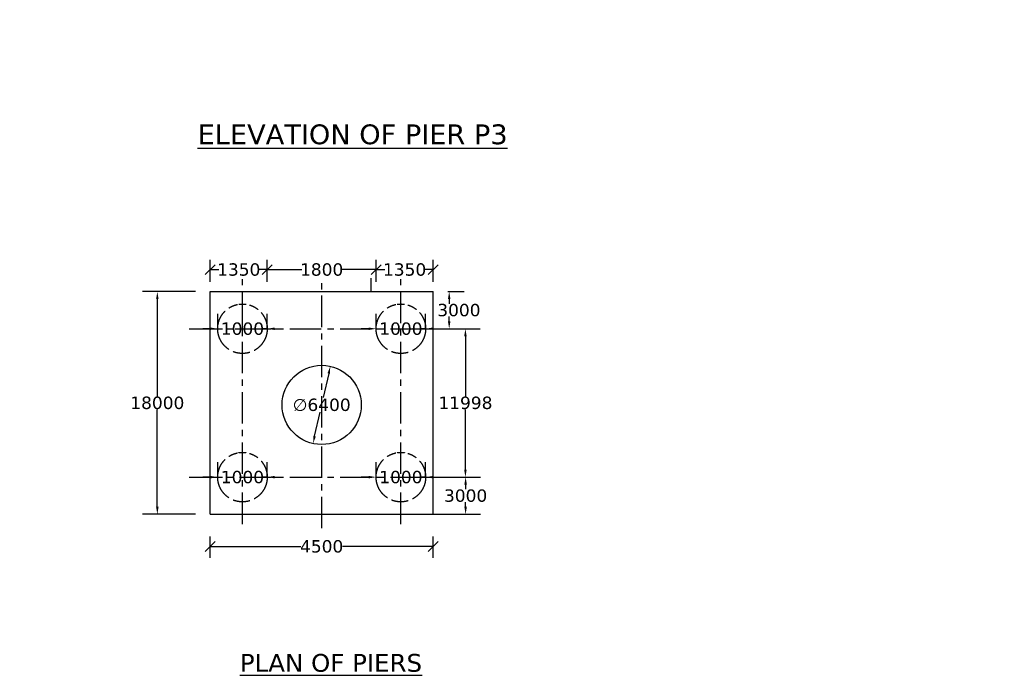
# Model space of a CAD drawing. Header units: millimetres. Extents: x -7746077780 to -3844657605, y -13315294818 to -6656873469.
# Tile 59 of 130: x -3871826291 to -3871806404, y -6657922432 to -6657909179. Entities that reach past the tile are written whole.
import ezdxf

# ---------------------------------------------------------------- set-up
doc = ezdxf.new("R2010")
doc.units = ezdxf.units.MM
doc.header["$MEASUREMENT"] = 0
doc.header["$PDMODE"] = 2
doc.linetypes.add('CENTER', pattern=[50.8, 31.75, -6.35, 6.35, -6.35])
doc.linetypes.add('DASHED2', pattern=[9.525, 6.35, -3.175])
doc.layers.add('TEX', color=6, linetype='Continuous')
doc.layers.add('TEXT', color=7, linetype='Continuous')
doc.styles.get("Standard").update_dxf_attribs({"font": 'verdana.ttf', "height": 250})
doc.dimstyles.new('Copy of ISO-25--------4', dxfattribs={"dimtxt": 200, "dimasz": 150, "dimexe": 300, "dimexo": 300, "dimgap": 0.02, "dimtad": 0, "dimtih": 1, "dimtoh": 1, "dimdec": 0, "dimlfac": 4, "dimdsep": 46, "dimtxsty": 'Standard', "dimcen": 150, "dimclrd": 1, "dimclre": 1, "dimclrt": 1, "dimadec": 0, "dimazin": 0, "dimtfac": 1, "dimtdec": 0, "dimtmove": 2, "dimatfit": 3, "dimfxl": 0, "dimarcsym": 0})
doc.dimstyles.new('ISO-25', dxfattribs={"dimtxt": 250, "dimasz": 200, "dimexe": 200, "dimexo": 200, "dimgap": 0.02, "dimtad": 0, "dimtih": 1, "dimtoh": 1, "dimdec": 0, "dimdsep": 46, "dimtxsty": 'Standard', "dimblk": 'OBLIQUE', "dimcen": 150, "dimclrd": 1, "dimclre": 1, "dimclrt": 1, "dimadec": 0, "dimazin": 0, "dimtfac": 1, "dimtdec": 0, "dimtmove": 2, "dimatfit": 3, "dimldrblk": 'OBLIQUE', "dimfxl": 0, "dimarcsym": 0})

# ---------------------------------------------------------------- blocks, each defined once
blk = doc.blocks.new('_Oblique')
at = {"color": 0, "linetype": 'ByBlock', "lineweight": -2}
blk.add_line((-0.5, -0.5), (0.5, 0.5), dxfattribs=at)
blk = doc.blocks.new('*D761')
at = {"layer": 'Defpoints', "color": 0, "ltscale": 20, "transparency": 16777216}
for p in [(-3871817941.909866, -6657919826.547632), (-3871822441.909866, -6657920255.850347), (-3871817941.909866, -6657920255.850346)]:
    blk.add_point(p, dxfattribs=at)
at = {"layer": 'TEX', "color": 1, "lineweight": -2, "ltscale": 20, "transparency": 16777216}
for p, q in [((-3871822441.909866, -6657920055.850347), (-3871822441.909866, -6657919626.547632)), ((-3871817941.909866, -6657920055.850346), (-3871817941.909866, -6657919626.547632)), ((-3871822441.909866, -6657919826.547632), (-3871820611.338866, -6657919826.547632)), ((-3871817941.909866, -6657919826.547632), (-3871819772.480867, -6657919826.547632))]:
    blk.add_line(p, q, dxfattribs=at)
at = {"layer": 'TEX', "color": 1, "lineweight": -2, "ltscale": 20, "transparency": 16777216, "xscale": 200, "yscale": 200, "zscale": 200, "rotation": 180}
blk.add_blockref('_Oblique', (-3871822441.909866, -6657919826.547632), dxfattribs=at)
at = {"layer": 'TEX', "color": 1, "lineweight": -2, "ltscale": 20, "transparency": 16777216, "xscale": 200, "yscale": 200, "zscale": 200}
blk.add_blockref('_Oblique', (-3871817941.909866, -6657919826.547632), dxfattribs=at)
at = {"layer": 'TEX', "color": 1, "ltscale": 20, "transparency": 16777216, "insert": (-3871820191.909866, -6657919826.547632), "char_height": 250, "attachment_point": 5}
blk.add_mtext('4500', dxfattribs=at)
blk = doc.blocks.new('*D762')
at = {"layer": 'Defpoints', "color": 0, "ltscale": 20, "transparency": 16777216}
for p in [(-3871817941.909866, -6657914231.378962), (-3871819091.909865, -6657914676.225041), (-3871817941.909866, -6657914676.225039)]:
    blk.add_point(p, dxfattribs=at)
at = {"layer": 'TEX', "color": 1, "lineweight": -2, "ltscale": 20, "transparency": 16777216}
for p, q in [((-3871819091.909865, -6657914476.225041), (-3871819091.909865, -6657914031.378962)), ((-3871817941.909866, -6657914476.225039), (-3871817941.909866, -6657914031.378962)), ((-3871819091.909865, -6657914231.378962), (-3871818919.465124, -6657914231.378962)), ((-3871817941.909866, -6657914231.378962), (-3871818114.354607, -6657914231.378962))]:
    blk.add_line(p, q, dxfattribs=at)
at = {"layer": 'TEX', "color": 1, "lineweight": -2, "ltscale": 20, "transparency": 16777216, "xscale": 200, "yscale": 200, "zscale": 200, "rotation": 180}
blk.add_blockref('_Oblique', (-3871819091.909865, -6657914231.378962), dxfattribs=at)
at = {"layer": 'TEX', "color": 1, "lineweight": -2, "ltscale": 20, "transparency": 16777216, "xscale": 200, "yscale": 200, "zscale": 200}
blk.add_blockref('_Oblique', (-3871817941.909866, -6657914231.378962), dxfattribs=at)
at = {"layer": 'TEX', "color": 1, "ltscale": 20, "transparency": 16777216, "insert": (-3871818516.909865, -6657914231.378962), "char_height": 250, "attachment_point": 5}
blk.add_mtext('1350', dxfattribs=at)
blk = doc.blocks.new('*D763')
at = {"layer": 'Defpoints', "color": 0, "ltscale": 20, "transparency": 16777216}
for p in [(-3871821291.909866, -6657914231.378962), (-3871821291.909866, -6657914676.225041), (-3871819091.909865, -6657914676.225039)]:
    blk.add_point(p, dxfattribs=at)
at = {"layer": 'TEX', "color": 1, "lineweight": -2, "ltscale": 20, "transparency": 16777216}
for p, q in [((-3871821291.909866, -6657914476.225041), (-3871821291.909866, -6657914031.378962)), ((-3871819091.909865, -6657914476.225039), (-3871819091.909865, -6657914031.378962)), ((-3871821291.909866, -6657914231.378962), (-3871820594.465124, -6657914231.378962)), ((-3871819091.909865, -6657914231.378962), (-3871819789.354607, -6657914231.378962))]:
    blk.add_line(p, q, dxfattribs=at)
at = {"layer": 'TEX', "color": 1, "lineweight": -2, "ltscale": 20, "transparency": 16777216, "xscale": 200, "yscale": 200, "zscale": 200, "rotation": 180}
blk.add_blockref('_Oblique', (-3871821291.909866, -6657914231.378962), dxfattribs=at)
at = {"layer": 'TEX', "color": 1, "lineweight": -2, "ltscale": 20, "transparency": 16777216, "xscale": 200, "yscale": 200, "zscale": 200}
blk.add_blockref('_Oblique', (-3871819091.909865, -6657914231.378962), dxfattribs=at)
at = {"layer": 'TEX', "color": 1, "ltscale": 20, "transparency": 16777216, "insert": (-3871820191.909865, -6657914231.378962), "char_height": 250, "attachment_point": 5}
blk.add_mtext('1800', dxfattribs=at)
blk = doc.blocks.new('*D764')
at = {"color": 1, "lineweight": -2, "ltscale": 20, "transparency": 16777216}
for p, q in [((-3871822441.909866, -6657914476.225036), (-3871822441.909866, -6657914031.378962)), ((-3871821291.909866, -6657914476.225041), (-3871821291.909866, -6657914031.378962)), ((-3871822441.909866, -6657914231.378962), (-3871822269.465125, -6657914231.378962)), ((-3871821291.909866, -6657914231.378962), (-3871821464.354608, -6657914231.378962))]:
    blk.add_line(p, q, dxfattribs=at)
at = {"layer": 'Defpoints', "color": 0, "ltscale": 20, "transparency": 16777216}
for p in [(-3871822441.909866, -6657914231.378962), (-3871822441.909866, -6657914676.225036), (-3871821291.909866, -6657914676.225041)]:
    blk.add_point(p, dxfattribs=at)
at = {"color": 1, "lineweight": -2, "ltscale": 20, "transparency": 16777216, "xscale": 200, "yscale": 200, "zscale": 200, "rotation": 180}
blk.add_blockref('_Oblique', (-3871822441.909866, -6657914231.378962), dxfattribs=at)
at = {"color": 1, "lineweight": -2, "ltscale": 20, "transparency": 16777216, "xscale": 200, "yscale": 200, "zscale": 200}
blk.add_blockref('_Oblique', (-3871821291.909866, -6657914231.378962), dxfattribs=at)
at = {"color": 1, "ltscale": 20, "transparency": 16777216, "insert": (-3871821866.909866, -6657914231.378962), "char_height": 250, "attachment_point": 5}
blk.add_mtext('1350', dxfattribs=at)
blk = doc.blocks.new('*D765')
at = {"layer": 'Defpoints', "color": 0, "ltscale": 20, "transparency": 16777216}
for p in [(-3871822291.909867, -6657915426.225033), (-3871821291.909866, -6657915426.225033), (-3871821291.909866, -6657915426.225033)]:
    blk.add_point(p, dxfattribs=at)
at = {"layer": 'TEX', "color": 1, "lineweight": -2, "ltscale": 20, "transparency": 16777216}
for p, q in [((-3871822291.909867, -6657915426.225033), (-3871822291.909867, -6657915126.225033)), ((-3871821291.909866, -6657915426.225033), (-3871821291.909866, -6657915126.225033)), ((-3871822441.909867, -6657915426.225033), (-3871822591.909867, -6657915426.225033)), ((-3871822291.909867, -6657915426.225033), (-3871822194.465126, -6657915426.225033)), ((-3871821291.909866, -6657915426.225033), (-3871821389.354608, -6657915426.225033)), ((-3871821141.909866, -6657915426.225033), (-3871820991.909866, -6657915426.225033))]:
    blk.add_line(p, q, dxfattribs=at)
at = {"layer": 'TEX', "color": 1, "ltscale": 20, "transparency": 16777216}
for points in [[(-3871822441.909867, -6657915401.225033), (-3871822441.909867, -6657915451.225033), (-3871822291.909867, -6657915426.225033)], [(-3871821141.909866, -6657915401.225033), (-3871821141.909866, -6657915451.225033), (-3871821291.909866, -6657915426.225033)]]:
    blk.add_solid(points, dxfattribs=at)
at = {"layer": 'TEX', "color": 1, "ltscale": 20, "transparency": 16777216, "insert": (-3871821791.909867, -6657915426.225033), "char_height": 250, "attachment_point": 5}
blk.add_mtext('1000', dxfattribs=at)
blk = doc.blocks.new('*D766')
at = {"layer": 'Defpoints', "color": 0, "ltscale": 20, "transparency": 16777216}
for p in [(-3871819091.909865, -6657915426.225033), (-3871818091.909865, -6657915426.225033), (-3871818091.909865, -6657915426.225033)]:
    blk.add_point(p, dxfattribs=at)
at = {"layer": 'TEX', "color": 1, "lineweight": -2, "ltscale": 20, "transparency": 16777216}
for p, q in [((-3871819091.909865, -6657915426.225033), (-3871819091.909865, -6657915126.225033)), ((-3871818091.909865, -6657915426.225033), (-3871818091.909865, -6657915126.225033)), ((-3871819241.909865, -6657915426.225033), (-3871819391.909865, -6657915426.225033)), ((-3871819091.909865, -6657915426.225033), (-3871818994.465124, -6657915426.225033)), ((-3871818091.909865, -6657915426.225033), (-3871818189.354606, -6657915426.225033)), ((-3871817941.909865, -6657915426.225033), (-3871817791.909865, -6657915426.225033))]:
    blk.add_line(p, q, dxfattribs=at)
at = {"layer": 'TEX', "color": 1, "ltscale": 20, "transparency": 16777216}
for points in [[(-3871819241.909865, -6657915401.225033), (-3871819241.909865, -6657915451.225033), (-3871819091.909865, -6657915426.225033)], [(-3871817941.909865, -6657915401.225033), (-3871817941.909865, -6657915451.225033), (-3871818091.909865, -6657915426.225033)]]:
    blk.add_solid(points, dxfattribs=at)
at = {"layer": 'TEX', "color": 1, "ltscale": 20, "transparency": 16777216, "insert": (-3871818591.909865, -6657915426.225033), "char_height": 250, "attachment_point": 5}
blk.add_mtext('1000', dxfattribs=at)
blk = doc.blocks.new('*D767')
at = {"layer": 'Defpoints', "color": 0, "ltscale": 20, "transparency": 16777216}
for p in [(-3871820017.552149, -6657916185.046334), (-3871820366.267594, -6657917746.58325)]:
    blk.add_point(p, dxfattribs=at)
at = {"layer": 'TEX', "color": 1, "lineweight": -2, "ltscale": 20, "transparency": 16777216}
for p, q in [((-3871820050.244222, -6657916331.44042), (-3871820158.966738, -6657916818.296467)), ((-3871820333.575521, -6657917600.189164), (-3871820224.853003, -6657917113.333109))]:
    blk.add_line(p, q, dxfattribs=at)
at = {"layer": 'TEX', "color": 1, "ltscale": 20, "transparency": 16777216}
for points in [[(-3871820074.643236, -6657916325.991741), (-3871820025.845207, -6657916336.889099), (-3871820017.552149, -6657916185.046334)], [(-3871820357.974536, -6657917594.740485), (-3871820309.176507, -6657917605.637843), (-3871820366.267594, -6657917746.58325)]]:
    blk.add_solid(points, dxfattribs=at)
at = {"layer": 'TEX', "color": 1, "ltscale": 20, "transparency": 16777216, "insert": (-3871820191.909868, -6657916965.814789), "char_height": 250, "attachment_point": 5}
blk.add_mtext('∅6400', dxfattribs=at)
blk = doc.blocks.new('*D768')
at = {"layer": 'Defpoints', "color": 0, "ltscale": 20, "transparency": 16777216}
for p in [(-3871817941.909865, -6657914676.225036), (-3871818591.909865, -6657915426.225033), (-3871817616.246165, -6657915426.225033)]:
    blk.add_point(p, dxfattribs=at)
at = {"layer": 'TEX', "color": 1, "lineweight": -2, "ltscale": 20, "transparency": 16777216}
for p, q in [((-3871817641.909865, -6657914676.225036), (-3871817316.246165, -6657914676.225036)), ((-3871817616.246165, -6657914826.225036), (-3871817616.246165, -6657914921.000198)), ((-3871817616.246165, -6657915276.225033), (-3871817616.246165, -6657915181.449869)), ((-3871818291.909865, -6657915426.225033), (-3871817316.246165, -6657915426.225033))]:
    blk.add_line(p, q, dxfattribs=at)
at = {"layer": 'TEX', "color": 1, "ltscale": 20, "transparency": 16777216}
for points in [[(-3871817641.246165, -6657914826.225036), (-3871817591.246165, -6657914826.225036), (-3871817616.246165, -6657914676.225036)], [(-3871817641.246165, -6657915276.225033), (-3871817591.246165, -6657915276.225033), (-3871817616.246165, -6657915426.225033)]]:
    blk.add_solid(points, dxfattribs=at)
at = {"layer": 'TEX', "color": 1, "ltscale": 20, "transparency": 16777216, "insert": (-3871817420.077188, -6657915051.225035), "char_height": 250, "attachment_point": 5}
blk.add_mtext('3000', dxfattribs=at)
blk = doc.blocks.new('*D769')
at = {"layer": 'Defpoints', "color": 0, "ltscale": 20, "transparency": 16777216}
for p in [(-3871818591.909865, -6657915426.725033), (-3871818591.909865, -6657918426.225037), (-3871817288.276157, -6657918426.225037)]:
    blk.add_point(p, dxfattribs=at)
at = {"layer": 'TEX', "color": 1, "lineweight": -2, "ltscale": 20, "transparency": 16777216}
for p, q in [((-3871818291.909865, -6657915426.725033), (-3871816988.276157, -6657915426.725033)), ((-3871817288.276157, -6657915576.725033), (-3871817288.276157, -6657916795.746506)), ((-3871817288.276157, -6657918276.225037), (-3871817288.276157, -6657917057.203564)), ((-3871818291.909865, -6657918426.225037), (-3871816988.276157, -6657918426.225037))]:
    blk.add_line(p, q, dxfattribs=at)
at = {"layer": 'TEX', "color": 1, "ltscale": 20, "transparency": 16777216}
for points in [[(-3871817313.276157, -6657915576.725033), (-3871817263.276157, -6657915576.725033), (-3871817288.276157, -6657915426.725033)], [(-3871817313.276157, -6657918276.225037), (-3871817263.276157, -6657918276.225037), (-3871817288.276157, -6657918426.225037)]]:
    blk.add_solid(points, dxfattribs=at)
at = {"layer": 'TEX', "color": 1, "ltscale": 20, "transparency": 16777216, "insert": (-3871817288.276156, -6657916926.475036), "char_height": 250, "attachment_point": 5}
blk.add_mtext('11998', dxfattribs=at)
blk = doc.blocks.new('*D770')
at = {"layer": 'Defpoints', "color": 0, "ltscale": 20, "transparency": 16777216}
for p in [(-3871818591.909865, -6657918426.225037), (-3871818591.909865, -6657919176.225035), (-3871817284.597989, -6657919176.225035)]:
    blk.add_point(p, dxfattribs=at)
at = {"layer": 'TEX', "color": 1, "lineweight": -2, "ltscale": 20, "transparency": 16777216}
for p, q in [((-3871818291.909865, -6657918426.225037), (-3871816984.597989, -6657918426.225037)), ((-3871817284.597989, -6657918576.225037), (-3871817284.597989, -6657918671.0002)), ((-3871817284.597989, -6657919026.225035), (-3871817284.597989, -6657918931.449871)), ((-3871818291.909865, -6657919176.225035), (-3871816984.597989, -6657919176.225035))]:
    blk.add_line(p, q, dxfattribs=at)
at = {"layer": 'TEX', "color": 1, "ltscale": 20, "transparency": 16777216}
for points in [[(-3871817309.597989, -6657918576.225037), (-3871817259.597989, -6657918576.225037), (-3871817284.597989, -6657918426.225037)], [(-3871817309.597989, -6657919026.225035), (-3871817259.597989, -6657919026.225035), (-3871817284.597989, -6657919176.225035)]]:
    blk.add_solid(points, dxfattribs=at)
at = {"layer": 'TEX', "color": 1, "ltscale": 20, "transparency": 16777216, "insert": (-3871817284.597988, -6657918801.225037), "char_height": 250, "attachment_point": 5}
blk.add_mtext('3000', dxfattribs=at)
blk = doc.blocks.new('*D771')
at = {"layer": 'Defpoints', "color": 0, "ltscale": 20, "transparency": 16777216}
for p in [(-3871822441.909866, -6657914676.225036), (-3871823511.430438, -6657919176.225037), (-3871822441.909867, -6657919176.225037)]:
    blk.add_point(p, dxfattribs=at)
at = {"layer": 'TEX', "color": 1, "lineweight": -2, "ltscale": 20, "transparency": 16777216}
for p, q in [((-3871822741.909866, -6657914676.225036), (-3871823811.430438, -6657914676.225036)), ((-3871823511.430438, -6657914826.225036), (-3871823511.430438, -6657916795.496507)), ((-3871823511.430438, -6657919026.225037), (-3871823511.430438, -6657917056.953565)), ((-3871822741.909867, -6657919176.225037), (-3871823811.430438, -6657919176.225037))]:
    blk.add_line(p, q, dxfattribs=at)
at = {"layer": 'TEX', "color": 1, "ltscale": 20, "transparency": 16777216}
for points in [[(-3871823536.430438, -6657914826.225036), (-3871823486.430438, -6657914826.225036), (-3871823511.430438, -6657914676.225036)], [(-3871823536.430438, -6657919026.225037), (-3871823486.430438, -6657919026.225037), (-3871823511.430438, -6657919176.225037)]]:
    blk.add_solid(points, dxfattribs=at)
at = {"layer": 'TEX', "color": 1, "ltscale": 20, "transparency": 16777216, "insert": (-3871823511.430437, -6657916926.225037), "char_height": 250, "attachment_point": 5}
blk.add_mtext('18000', dxfattribs=at)
blk = doc.blocks.new('*D772')
at = {"layer": 'Defpoints', "color": 0, "ltscale": 20, "transparency": 16777216}
for p in [(-3871822291.909867, -6657918426.225037), (-3871821291.909866, -6657918426.225037), (-3871821291.909866, -6657918426.225037)]:
    blk.add_point(p, dxfattribs=at)
at = {"layer": 'TEX', "color": 1, "lineweight": -2, "ltscale": 20, "transparency": 16777216}
for p, q in [((-3871822291.909867, -6657918426.225037), (-3871822291.909867, -6657918126.225037)), ((-3871821291.909866, -6657918426.225037), (-3871821291.909866, -6657918126.225037)), ((-3871822441.909867, -6657918426.225037), (-3871822591.909867, -6657918426.225037)), ((-3871822291.909867, -6657918426.225037), (-3871822194.465126, -6657918426.225037)), ((-3871821291.909866, -6657918426.225037), (-3871821389.354608, -6657918426.225037)), ((-3871821141.909866, -6657918426.225037), (-3871820991.909866, -6657918426.225037))]:
    blk.add_line(p, q, dxfattribs=at)
at = {"layer": 'TEX', "color": 1, "ltscale": 20, "transparency": 16777216}
for points in [[(-3871822441.909867, -6657918401.225037), (-3871822441.909867, -6657918451.225037), (-3871822291.909867, -6657918426.225037)], [(-3871821141.909866, -6657918401.225037), (-3871821141.909866, -6657918451.225037), (-3871821291.909866, -6657918426.225037)]]:
    blk.add_solid(points, dxfattribs=at)
at = {"layer": 'TEX', "color": 1, "ltscale": 20, "transparency": 16777216, "insert": (-3871821791.909867, -6657918426.225037), "char_height": 250, "attachment_point": 5}
blk.add_mtext('1000', dxfattribs=at)
blk = doc.blocks.new('*D773')
at = {"layer": 'Defpoints', "color": 0, "ltscale": 20, "transparency": 16777216}
for p in [(-3871819091.909865, -6657918426.225037), (-3871818091.909864, -6657918426.225037), (-3871818091.909864, -6657918426.225037)]:
    blk.add_point(p, dxfattribs=at)
at = {"layer": 'TEX', "color": 1, "lineweight": -2, "ltscale": 20, "transparency": 16777216}
for p, q in [((-3871819091.909865, -6657918426.225037), (-3871819091.909865, -6657918126.225037)), ((-3871818091.909864, -6657918426.225037), (-3871818091.909864, -6657918126.225037)), ((-3871819241.909865, -6657918426.225037), (-3871819391.909865, -6657918426.225037)), ((-3871819091.909865, -6657918426.225037), (-3871818994.465123, -6657918426.225037)), ((-3871818091.909864, -6657918426.225037), (-3871818189.354606, -6657918426.225037)), ((-3871817941.909864, -6657918426.225037), (-3871817791.909864, -6657918426.225037))]:
    blk.add_line(p, q, dxfattribs=at)
at = {"layer": 'TEX', "color": 1, "ltscale": 20, "transparency": 16777216}
for points in [[(-3871819241.909865, -6657918401.225037), (-3871819241.909865, -6657918451.225037), (-3871819091.909865, -6657918426.225037)], [(-3871817941.909864, -6657918401.225037), (-3871817941.909864, -6657918451.225037), (-3871818091.909864, -6657918426.225037)]]:
    blk.add_solid(points, dxfattribs=at)
at = {"layer": 'TEX', "color": 1, "ltscale": 20, "transparency": 16777216, "insert": (-3871818591.909864, -6657918426.225037), "char_height": 250, "attachment_point": 5}
blk.add_mtext('1000', dxfattribs=at)

msp = doc.modelspace()

# ---------------------------------------------------------------- linework, layer by layer
at = {"color": 1, "linetype": 'Continuous', "ltscale": 0.05}
msp.add_line((-3871819191.909865, -6657914676.225036), (-3871819191.909865, -6657914402.477054), dxfattribs=at)
at = {"color": 240, "linetype": 'Continuous', "ltscale": 0.05}
for p, q in [((-3871822441.909867, -6657919176.225037), (-3871822441.909866, -6657914676.225036)), ((-3871822441.909866, -6657914676.225036), (-3871817941.909866, -6657914676.225036)), ((-3871817941.90987, -6657919176.225035), (-3871817941.909865, -6657914676.225036))]:
    msp.add_line(p, q, dxfattribs=at)
at = {"color": 240, "linetype": 'DASHED2', "ltscale": 30}
for centre in [(-3871821791.909867, -6657915426.225033), (-3871818591.909865, -6657915426.225033), (-3871821791.909867, -6657918426.225037), (-3871818591.909865, -6657918426.225037)]:
    msp.add_circle(centre, 500, dxfattribs=at)
at = {"layer": 'TEX', "color": 4, "linetype": 'CENTER', "ltscale": 20}
for p, q in [((-3871821791.909867, -6657919374.393123), (-3871821791.909867, -6657914402.477054)), ((-3871820191.909867, -6657919456.583415), (-3871820191.909868, -6657914475.046158)), ((-3871818591.909865, -6657919374.393123), (-3871818591.909865, -6657914402.477053)), ((-3871822866.839372, -6657915426.225033), (-3871817458.616764, -6657915426.225033)), ((-3871822866.839372, -6657918426.225037), (-3871817458.616764, -6657918426.225037))]:
    msp.add_line(p, q, dxfattribs=at)
at = {"layer": 'TEX', "color": 1}
for p, q in [((-3871821791.909867, -6657915576.225032), (-3871821791.909867, -6657915276.225032)), ((-3871821941.909866, -6657915426.225033), (-3871821641.909866, -6657915426.225033))]:
    msp.add_line(p, q, dxfattribs=at)
at = {"layer": 'TEX', "color": 1, "ltscale": 20}
msp.add_line((-3871822441.909867, -6657919176.225037), (-3871817941.90987, -6657919176.225035), dxfattribs=at)
at = {"layer": 'TEX', "color": 0, "ltscale": 20}
msp.add_circle((-3871820191.909867, -6657916965.814786), 800, dxfattribs=at)

# ---------------------------------------------------------------- texts
at = {"ltscale": 20, "char_height": 300, "attachment_point": 1}
for s, insert, width in [('\\pi917.33;{\\LFOUNDATION LEVEL \\P\\pi1600.6;R.L. 71.000 M }', (-3871864754.112202, -6657909391.184772), 6037.08457566), ('\\pi992.56;{\\LFOUNDATION LEVEL \\P\\pi1675.9;R.L. 71.000 M }', (-3871840313.326944, -6657909530.428212), 6187.53903008), ('\\pi917.33;{\\LFOUNDATION LEVEL \\P\\pi1600.6;R.L. 71.000 M}', (-3872109839.012653, -6657913763.318133), 6037.08457566), ('\\pi917.33;{\\LFOUNDATION LEVEL \\P\\pi1600.6;R.L. 71.000 M}', (-3872093799.012653, -6657913653.318133), 6037.08457566)]:
    msp.add_mtext(s, dxfattribs=dict(at, insert=insert, width=width))
at = {"layer": 'TEX', "insert": (-3871977977.093441, -6657866156.297498), "char_height": 360, "width": 51867.66901822, "attachment_point": 1}
msp.add_mtext('{\\H1.4583x;\\LNOTES\\l :-\\P}\\P01. TYPE OF BRIDGE ^I^I         - HIGH LEVEL BRIDGE\\P\\P\\P02. LENGTH OF BRIDGE ^I         - 280.000 M. ( 14SPAN @ 20.000 M EACH C/C) \\P\\P\\P03. OVERALL WIDTH ^I^I         - 8.400 M.\\P\\P\\P04. CLEAR WIDTH^I^I         - 7.500 M.\\P\\P\\P05. FORMATION LEVEL^I^I         - R.L. 104.785 M.\\P\\P\\P06. HIGHEST FLOOD LEVEL^I         - R.L. 101.210 M.\\P\\P\\P07.LOWEST    BED  LEVEL              - R.L. 96.510 M.\\P\\P\\P08.SOFFIT LEVEL            ^I         - R.L. 102.710 M.\\P\\P \\P09.CATCHMENT AREA^I^I         - 569.000 SQ. KM.\\P\\P\\P10. DESIGN VELOCITY^I^I         - 2.870 M/SEC.\\P\\P\\P11. DESIGN DISCHARGE^I         - 2868.167 CUMEC.              \\P\\P\\P12.TYPE OF FOUNDATION^I         -  PILE FOUNDATION.\\P\\P\\P13.FOUNDATION LEVEL^I         - AS PER SHOWN IN DRAWING.\\P\\P\\P14. TYPE OF SUB-STRUCTURE        - PIER              - R.C.C. SOLID CIRCULAR PIER\\P^I^I^I^I^I^IABUTMENT - BOX TYPE\\P\\P15. TYPE OF SUPER STRUCTURE    - R.C.C. T - BEAM  SLAB \\P\\P\\P16. TYPE OF BEARING^I^I         - POT -  PTFE  BEARING\\P\\P\\P17. DESIGN LOADING{\\C1;^I                   }-  ONE LANE OF  CLASS 70R OR TWO LANES \\P^I^I^I^I^I^I FOR CLASS A{\\C1;\\P                                                                \\P}18. SBC FOR ABUTMENT/PIER        - 45 T/M².  \\P\\P\\P19. SBC FOR RETURN^I^I         - 20 T/M².  \\P\\P\\P20. WEARING COAT                           - MASTIC ASHPHALT 75 MM THICK. \\P\\pi-1080,l9717.8,t9717.8;(^IB.C. 50MM+ MASTIC ASPHALT 20MM)\\P\\pi0,l0,tz;\\P21. RAILING  - R.C.C. CRASH BARRIER AS PER STD.DRAWING.\\P\\P\\P21. APPROACH SLAB - R.C.C. STRUCTURAL AS PER APPROVED DRAWING.\\P\\P\\P22. EXPANSION JOINT - STRIPSEAL TYPE EXPANSION JOINT.\\P\\P\\P23. NAME PLATE,   DRAINAGE SPOUT ETC. AS PER MORT&H \\P^I^I^I   SPECIFICATION.\\P\\P                               ', dxfattribs=at)
at = {"layer": 'TEXT', "color": 191, "attachment_point": 1}
for s, insert, char_height, width in [('{\\LELEVATION OF PIER P3}', (-3871822697.029489, -6657911296.531571), 400, 15425.55361049), ('{\\LPLAN OF PIERS}', (-3871821843.480357, -6657922000.090309), 360, 10824.42797009)]:
    msp.add_mtext(s, dxfattribs=dict(at, insert=insert, char_height=char_height, width=width))

# ---------------------------------------------------------------- dimensions: what is measured, and where the dimension line sits
at = {"ltscale": 20}
dim = msp.add_linear_dim(base=(-3871822441.909866, -6657914231.378962), p1=(-3871821291.909866, -6657914676.225041), p2=(-3871822441.909866, -6657914676.225036), text='1350', dimstyle='ISO-25', dxfattribs=at)
dim.commit()
dim.dimension.update_dxf_attribs({"geometry": '*D764', "text_midpoint": (-3871821866.909866, -6657914231.378962)})
at = {"layer": 'TEX', "color": 240, "ltscale": 20}
for base, p1, p2, text, picture, middle in [((-3871821291.909866, -6657914231.378962), (-3871819091.909865, -6657914676.225039), (-3871821291.909866, -6657914676.225041), '1800', '*D763', (-3871820191.909865, -6657914231.378962)), ((-3871817941.909866, -6657914231.378962), (-3871819091.909865, -6657914676.225041), (-3871817941.909866, -6657914676.225039), '1350', '*D762', (-3871818516.909865, -6657914231.378962))]:
    dim = msp.add_linear_dim(base=base, p1=p1, p2=p2, text=text, dimstyle='ISO-25', dxfattribs=at)
    dim.commit()
    dim.dimension.update_dxf_attribs({"geometry": picture, "text_midpoint": middle})
at = {"layer": 'TEX', "color": 0, "ltscale": 20}
for base, p1, p2, picture, middle in [((-3871823511.430438, -6657919176.225037), (-3871822441.909866, -6657914676.225036), (-3871822441.909867, -6657919176.225037), '*D771', (-3871823511.430437, -6657916926.225037)), ((-3871817288.276157, -6657918426.225037), (-3871818591.909865, -6657915426.725033), (-3871818591.909865, -6657918426.225037), '*D769', (-3871817288.276156, -6657916926.475036)), ((-3871817284.597989, -6657919176.225035), (-3871818591.909865, -6657918426.225037), (-3871818591.909865, -6657919176.225035), '*D770', (-3871817284.597988, -6657918801.225037))]:
    dim = msp.add_linear_dim(base=base, p1=p1, p2=p2, angle=90, dimstyle='Copy of ISO-25--------4', override={"dimtxt": 350, "dimfxl": 0.05, "dimarcsym": 2}, dxfattribs=at)
    dim.commit()
    dim.dimension.update_dxf_attribs({"geometry": picture, "text_midpoint": middle})
dim = msp.add_linear_dim(base=(-3871817616.246165, -6657915426.225033), p1=(-3871817941.909865, -6657914676.225036), p2=(-3871818591.909865, -6657915426.225033), angle=90, dimstyle='Copy of ISO-25--------4', override={"dimtxt": 350, "dimfxl": 0.05, "dimarcsym": 2}, dxfattribs=at)
dim.commit()
dim.dimension.update_dxf_attribs({"geometry": '*D768', "text_midpoint": (-3871817420.077188, -6657915051.225035), "dimtype": 160})
at = {"layer": 'TEX', "color": 7, "ltscale": 20}
for base, p1, p2, picture, middle in [((-3871821291.909866, -6657915426.225033), (-3871822291.909867, -6657915426.225033), (-3871821291.909866, -6657915426.225033), '*D765', (-3871821791.909867, -6657915426.225033)), ((-3871818091.909865, -6657915426.225033), (-3871819091.909865, -6657915426.225033), (-3871818091.909865, -6657915426.225033), '*D766', (-3871818591.909865, -6657915426.225033)), ((-3871821291.909866, -6657918426.225037), (-3871822291.909867, -6657918426.225037), (-3871821291.909866, -6657918426.225037), '*D772', (-3871821791.909867, -6657918426.225037)), ((-3871818091.909864, -6657918426.225037), (-3871819091.909865, -6657918426.225037), (-3871818091.909864, -6657918426.225037), '*D773', (-3871818591.909864, -6657918426.225037))]:
    dim = msp.add_linear_dim(base=base, p1=p1, p2=p2, text='1000', dimstyle='Copy of ISO-25--------4', override={"dimtxt": 250, "dimlfac": 1, "dimfxl": 0.18, "dimfxlon": 1}, dxfattribs=at)
    dim.commit()
    dim.dimension.update_dxf_attribs({"geometry": picture, "text_midpoint": middle})
at = {"layer": 'TEX', "color": 0, "ltscale": 20}
dim = msp.add_diameter_dim_2p(p1=(-3871820366.267594, -6657917746.58325), p2=(-3871820017.552149, -6657916185.046334), dimstyle='Copy of ISO-25--------4', override={"dimfxl": 0.25, "dimarcsym": 2}, dxfattribs=at)
dim.commit()
dim.dimension.update_dxf_attribs({"geometry": '*D767', "text_midpoint": (-3871820191.909868, -6657916965.814789), "dimtype": 163})
at = {"layer": 'TEX', "color": 240, "ltscale": 20}
dim = msp.add_linear_dim(base=(-3871817941.909866, -6657919826.547632), p1=(-3871822441.909866, -6657920255.850347), p2=(-3871817941.909866, -6657920255.850346), dimstyle='ISO-25', dxfattribs=at)
dim.commit()
dim.dimension.update_dxf_attribs({"geometry": '*D761', "text_midpoint": (-3871820191.909866, -6657919826.547632)})

doc.saveas('drawing.dxf')
